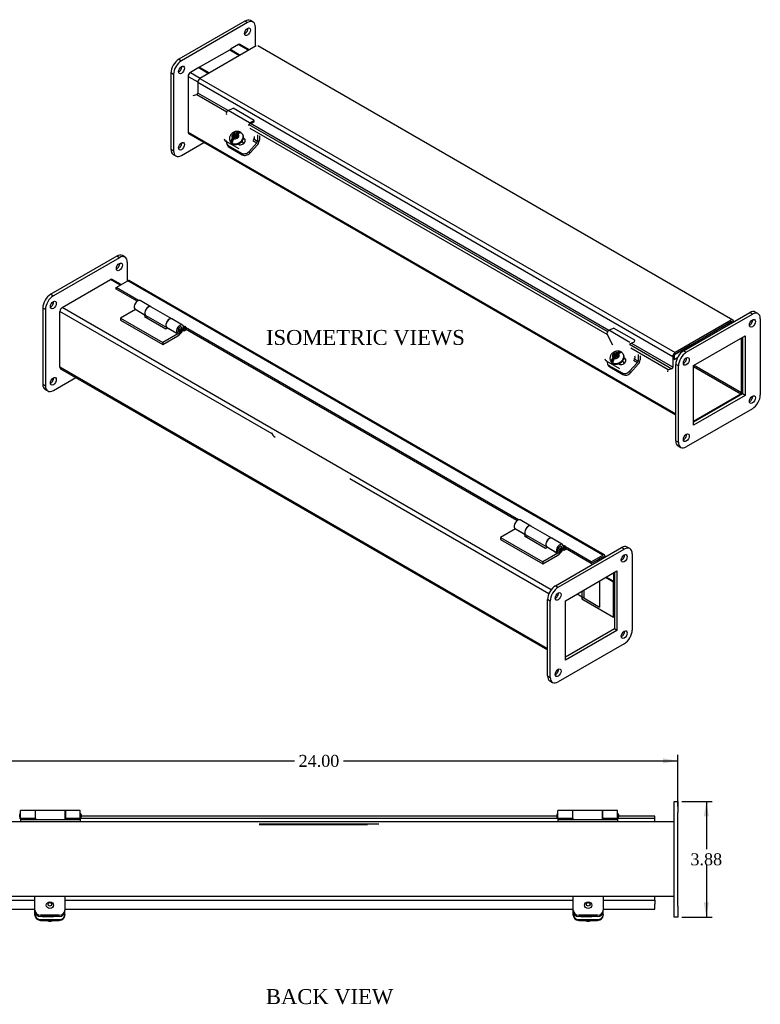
# Model space of a CAD drawing. Header units: inches. Extents: x 0.7 to 77.7, y 4.3 to 51.7.
# Tile 4 of 4: x 52.9 to 77.7, y 18.7 to 51.7. Entities that reach past the tile are written whole.
import ezdxf
from ezdxf.enums import TextEntityAlignment as Align

# ---------------------------------------------------------------- set-up
doc = ezdxf.new("R2010")
doc.units = ezdxf.units.IN
doc.header["$MEASUREMENT"] = 0
for name, color, linetype in [('COM40176', 7, 'CONTINUOUS'), ('COM49073', 7, 'CONTINUOUS'), ('COM49080', 7, 'CONTINUOUS'), ('COM50001', 7, 'CONTINUOUS'), ('COM52631', 7, 'CONTINUOUS'), ('COM71024', 7, 'CONTINUOUS'), ('DEFAULT', 7, 'CONTINUOUS'), ('GSK11095', 7, 'CONTINUOUS'), ('HNG11000', 7, 'CONTINUOUS'), ('QLB30098', 7, 'CONTINUOUS'), ('SCS19419', 7, 'CONTINUOUS')]:
    doc.layers.add(name, color=color, linetype=linetype)
doc.styles.add('SEACAD_TIMES_NEW_ROMAN', font='times.ttf')

# ---------------------------------------------------------------- blocks, each defined once
blk = doc.blocks.new('GDIMGGROUP2')
at = {"layer": 'DEFAULT', "linetype": 'Continuous'}
for points in [[(51.4, 26.95), (50.9, 26.866), (51.4, 26.783)], [(74.4, 26.95), (74.4, 26.783), (74.9, 26.866)]]:
    blk.add_hatch(color=136, dxfattribs=at).paths.add_polyline_path(points)
at = {"layer": 'DEFAULT', "color": 136, "linetype": 'Continuous'}
for p, q in [((50.9, 25.339), (50.9, 27.066)), ((74.9, 25.338), (74.9, 27.066)), ((50.9, 26.866), (62.077, 26.866)), ((63.722, 26.866), (74.9, 26.866))]:
    blk.add_line(p, q, dxfattribs=at)
at = {"layer": 'DEFAULT', "color": 136, "linetype": 'Continuous', "style": 'SEACAD_TIMES_NEW_ROMAN'}
blk.add_text('24.00', height=0.4, dxfattribs=at).set_placement((62.217, 27.066), align=Align.TOP_LEFT)
blk = doc.blocks.new('GDIMGGROUP3')
at = {"layer": 'DEFAULT', "linetype": 'Continuous'}
for points in [[(75.935, 25.013), (75.852, 25.513), (75.768, 25.013)], [(75.935, 22.138), (75.768, 22.138), (75.852, 21.638)]]:
    blk.add_hatch(color=136, dxfattribs=at).paths.add_polyline_path(points)
at = {"layer": 'DEFAULT', "color": 136, "linetype": 'Continuous'}
for p, q in [((75.037, 25.513), (76.052, 25.513)), ((75.852, 25.513), (75.852, 23.915)), ((75.852, 23.375), (75.852, 21.638)), ((75.037, 21.638), (76.052, 21.638))]:
    blk.add_line(p, q, dxfattribs=at)
at = {"layer": 'DEFAULT', "color": 136, "linetype": 'Continuous', "style": 'SEACAD_TIMES_NEW_ROMAN'}
blk.add_text('3.88', height=0.4, dxfattribs=at).set_placement((75.321, 23.775), align=Align.TOP_LEFT)

msp = doc.modelspace()

# ---------------------------------------------------------------- linework, layer by layer
at = {"layer": 'COM40176', "color": 7, "linetype": 'Continuous'}
for p, q in [((59.863, 48.614), (60.022, 48.69)), ((60.57, 48.206), (59.863, 48.614)), ((60.729, 48.281), (60.022, 48.69)), ((60.567, 48.157), (60.726, 48.233)), ((60.57, 48.206), (60.729, 48.281)), ((60.726, 48.233), (60.729, 48.281)), ((59.726, 47.664), (59.743, 47.631)), ((59.772, 47.617), (59.789, 47.584)), ((60.23, 47.33), (59.789, 47.584)), ((60.187, 47.496), (60.206, 47.485)), ((60.403, 47.653), (60.368, 47.674)), ((60.386, 47.686), (60.372, 47.694)), ((60.403, 47.653), (60.386, 47.686)), ((72.591, 41.265), (72.75, 41.341)), ((73.298, 40.857), (72.591, 41.265)), ((73.457, 40.933), (72.75, 41.341)), ((72.722, 40.768), (72.531, 41.131)), ((73.295, 40.809), (73.454, 40.885)), ((73.454, 40.885), (73.457, 40.933)), ((72.454, 40.315), (72.471, 40.283)), ((72.499, 40.268), (72.516, 40.236)), ((72.958, 39.981), (72.516, 40.236)), ((73.131, 40.305), (73.096, 40.325)), ((73.114, 40.337), (73.1, 40.345)), ((73.131, 40.305), (73.114, 40.337)), ((72.915, 40.147), (72.934, 40.136)), ((53.4, 21.727), (53.4, 21.833)), ((54.4, 21.727), (54.4, 21.833)), ((71.4, 21.727), (71.4, 21.833)), ((72.4, 21.727), (72.4, 21.833)), ((53.4, 21.703), (53.4, 21.727)), ((53.588, 21.557), (54.212, 21.557)), ((53.588, 21.533), (54.212, 21.533)), ((53.977, 21.656), (53.696, 21.656)), ((54.4, 21.727), (54.4, 21.703)), ((71.4, 21.703), (71.4, 21.727)), ((71.588, 21.557), (72.212, 21.557)), ((71.588, 21.533), (72.212, 21.533)), ((71.977, 21.656), (71.696, 21.656)), ((72.4, 21.727), (72.4, 21.703))]:
    msp.add_line(p, q, dxfattribs=at)
for centre, major_axis, ratio, start_param, end_param in [((59.858, 48.541), (-0.043, -0.0745), 0.57735, 3.839724, 5.934119), ((60.565, 48.133), (-0.0145, -0.0251), 0.57735, 3.839724, 5.934119), ((60.682, 47.687), (-0.043, -0.0745), 0.57735, 1.22173, 2.792527), ((59.909, 47.719), (0.166, 0.088), 0.767256, 3.141593, 3.592107), ((60.296, 47.585), (-0.124, -0.065), 0.767256, 0.450514, 3.592107), ((60.313, 47.553), (-0.124, -0.065), 0.767256, 3.311973, 3.592107), ((72.586, 41.192), (-0.043, -0.0745), 0.57735, 3.839724, 5.934119), ((72.637, 40.37), (0.166, 0.088), 0.767256, 3.141593, 3.592107), ((73.024, 40.237), (-0.124, -0.065), 0.767256, 0.450514, 3.592107), ((73.041, 40.204), (-0.124, -0.065), 0.767256, 3.311973, 3.592107), ((73.41, 40.339), (-0.043, -0.0745), 0.57735, 1.22173, 2.792527), ((53.588, 21.727), (-0.188, 0), 0.906308, 0, 1.570796), ((53.588, 21.703), (0.188, 0), 0.906308, 3.141593, 4.712389), ((53.696, 21.783), (0.141, 0), 0.906308, 4.393647, 4.712389), ((53.977, 21.783), (-0.141, 0), 0.906308, 1.570796, 1.889538), ((54.212, 21.727), (-0.188, 0), 0.906308, 1.570796, 3.141593), ((54.212, 21.703), (0.188, 0), 0.906308, 4.712389, 6.283185), ((71.588, 21.727), (-0.188, 0), 0.906308, 0, 1.570796), ((71.588, 21.703), (0.188, 0), 0.906308, 3.141593, 4.712389), ((71.696, 21.783), (0.141, 0), 0.906308, 4.393647, 4.712389), ((71.977, 21.783), (-0.141, 0), 0.906308, 1.570796, 1.889538), ((72.212, 21.727), (-0.188, 0), 0.906308, 1.570796, 3.141593), ((72.212, 21.703), (0.188, 0), 0.906308, 4.712389, 6.283185)]:
    msp.add_ellipse(centre, major_axis=major_axis, ratio=ratio, start_param=start_param, end_param=end_param, dxfattribs=at)
at = {"layer": 'COM49073', "color": 7, "linetype": 'Continuous'}
for p, q in [((60.211, 50.822), (59.934, 50.662)), ((60.211, 50.822), (60.543, 50.63)), ((60.575, 50.648), (60.265, 50.827)), ((59.934, 50.662), (60.266, 50.47)), ((59.934, 50.636), (59.934, 50.662)), ((58.52, 49.757), (58.52, 47.892)), ((58.52, 49.757), (58.841, 49.571)), ((58.874, 50.049), (58.596, 49.889)), ((58.596, 49.889), (58.928, 49.698)), ((58.874, 50.049), (59.205, 49.858)), ((58.52, 47.892), (74.828, 38.477)), ((58.542, 47.843), (74.828, 38.44)), ((54.311, 42.028), (55.926, 42.961)), ((56.247, 42.776), (55.926, 42.961)), ((56.279, 42.794), (55.98, 42.966)), ((54.235, 40.031), (54.235, 41.896)), ((61.328, 37.801), (54.235, 41.896)), ((70.663, 32.588), (54.311, 42.028)), ((77.031, 39.187), (77.031, 41.012)), ((74.846, 40.331), (74.871, 40.316)), ((75.084, 40.193), (75.114, 40.176)), ((75.161, 40.326), (75.19, 40.309)), ((70.543, 30.616), (54.235, 40.031)), ((54.257, 39.982), (70.543, 30.579)), ((75.425, 40.056), (77.005, 39.143)), ((75.45, 40.1), (77.031, 39.187)), ((75.425, 38.231), (77.005, 39.143)), ((70.587, 32.456), (63.927, 36.301)), ((72.234, 33.545), (72.185, 33.574)), ((72.746, 32.871), (72.503, 33.011)), ((72.746, 33.152), (72.746, 32.871)), ((72.746, 32.871), (72.775, 32.888)), ((70.829, 32.316), (70.8, 32.333)), ((70.905, 32.448), (70.876, 32.465)), ((72.775, 31.689), (72.774, 31.689)), ((74.775, 24.826), (51.025, 24.826)), ((74.775, 22.326), (51.025, 22.326))]:
    msp.add_line(p, q, dxfattribs=at)
for centre, major_axis, start_param, end_param in [((60.211, 50.733), (-0.054, -0.0935), 3.141593, 3.926991), ((58.596, 49.801), (0.054, 0.0935), 0.785398, 2.356194), ((58.596, 47.936), (0.054, 0.0935), 2.356194, 3.141593), ((55.926, 42.873), (-0.054, -0.0935), 3.141593, 3.926991), ((54.311, 41.94), (-0.054, -0.0935), 3.926991, 5.497787), ((54.311, 40.075), (0.054, 0.0935), 2.356194, 3.141593), ((77.005, 39.173), (-0.018, -0.0312), 0.785398, 2.356194)]:
    msp.add_ellipse(centre, major_axis=major_axis, ratio=0.57735, start_param=start_param, end_param=end_param, dxfattribs=at)
at = {"layer": 'COM49080', "color": 7, "linetype": 'Continuous'}
for p, q in [((60.797, 50.777), (58.917, 49.691)), ((76.739, 41.61), (60.851, 50.782)), ((58.841, 49.559), (58.841, 49.2)), ((58.841, 49.559), (74.728, 40.387)), ((58.917, 49.691), (74.804, 40.519)), ((58.686, 49.118), (58.809, 49.153)), ((58.809, 49.153), (59.818, 48.571)), ((59.859, 48.612), (58.841, 49.2)), ((60.554, 48.146), (72.546, 41.222)), ((72.587, 41.264), (60.611, 48.178)), ((72.535, 41.122), (60.598, 48.014)), ((56.114, 42.699), (56.501, 42.923)), ((72.389, 33.75), (56.501, 42.923)), ((72.443, 33.755), (56.555, 42.928)), ((56.114, 42.64), (56.114, 42.699)), ((56.867, 42.264), (56.114, 42.699)), ((56.814, 42.236), (56.114, 42.64)), ((76.685, 41.604), (74.804, 40.519)), ((76.685, 41.546), (74.804, 40.46)), ((76.71, 41.516), (76.71, 41.531)), ((76.761, 41.546), (76.761, 41.56)), ((58.391, 41.384), (58.365, 41.399)), ((58.391, 41.326), (58.367, 41.339)), ((58.391, 41.384), (58.391, 41.326)), ((58.433, 41.301), (58.433, 41.36)), ((69.573, 34.929), (58.433, 41.36)), ((69.519, 34.9), (58.433, 41.301)), ((73.282, 40.798), (74.696, 39.981)), ((74.574, 39.945), (73.326, 40.666)), ((74.728, 40.028), (73.339, 40.83)), ((74.728, 40.387), (74.728, 40.028)), ((74.779, 40.416), (74.779, 40.292)), ((74.561, 39.881), (74.574, 39.945)), ((74.696, 39.981), (74.574, 39.945)), ((71.096, 34.049), (71.07, 34.064)), ((71.096, 33.99), (71.073, 34.004)), ((71.096, 34.049), (71.096, 33.99)), ((72.001, 33.526), (71.138, 34.024)), ((71.138, 33.966), (71.138, 34.024)), ((72.001, 33.468), (71.138, 33.966)), ((72.001, 33.526), (72.389, 33.75)), ((72.001, 33.468), (72.389, 33.691)), ((72.414, 33.677), (72.389, 33.691)), ((72.414, 33.677), (72.414, 33.649)), ((72.465, 33.706), (72.465, 33.679)), ((72.001, 33.468), (72.001, 33.526)), ((52.891, 25.013), (52.886, 25.013)), ((52.916, 24.941), (52.886, 24.941)), ((54.946, 24.941), (54.916, 24.941)), ((54.946, 25.013), (54.941, 25.013)), ((54.946, 24.941), (54.946, 25.013)), ((70.854, 25.013), (54.946, 25.013)), ((70.854, 24.941), (54.946, 24.941)), ((70.859, 25.013), (70.854, 25.013)), ((70.854, 25.013), (70.854, 24.941)), ((70.884, 24.941), (70.854, 24.941)), ((72.914, 24.941), (72.884, 24.941)), ((72.914, 25.013), (72.909, 25.013)), ((74.134, 25.013), (72.914, 25.013)), ((72.914, 24.941), (72.914, 25.013)), ((74.134, 24.941), (72.914, 24.941)), ((74.134, 24.941), (74.134, 25.013)), ((51.666, 22.21), (53.4, 22.21)), ((54.4, 22.21), (71.4, 22.21)), ((72.4, 22.21), (74.134, 22.21)), ((74.134, 22.21), (74.134, 22.076)), ((74.134, 21.902), (74.134, 22.076)), ((51.666, 21.902), (53.4, 21.902)), ((54.4, 21.902), (71.4, 21.902)), ((72.4, 21.902), (74.134, 21.902))]:
    msp.add_line(p, q, dxfattribs=at)
for centre, major_axis, start_param, end_param in [((58.917, 49.603), (0.054, 0.0935), 0.785398, 2.356194), ((58.815, 49.185), (0.018, 0.0312), 3.682645, 5.497787), ((56.501, 42.834), (-0.054, -0.0935), 3.141593, 3.926991), ((76.685, 41.516), (-0.018, -0.0312), 2.356194, 3.926991), ((76.685, 41.516), (-0.054, -0.0935), 2.356194, 3.141593), ((58.412, 41.372), (-0.03, 0), 2.356194, 5.497787), ((58.412, 41.313), (-0.03, 0), 3.926991, 5.497787), ((74.804, 40.431), (0.054, 0.0935), 0.785398, 2.356194), ((74.804, 40.431), (0.018, 0.0312), 0.785398, 2.356194), ((74.703, 40.013), (0.018, 0.0312), 3.682645, 5.497787), ((71.117, 34.037), (-0.03, 0), 2.356194, 5.497787), ((71.117, 33.978), (-0.03, 0), 3.926991, 5.497787), ((72.389, 33.662), (-0.054, -0.0935), 2.356194, 3.926991), ((72.389, 33.662), (-0.018, -0.0312), 2.356194, 3.926991)]:
    msp.add_ellipse(centre, major_axis=major_axis, ratio=0.57735, start_param=start_param, end_param=end_param, dxfattribs=at)
at = {"layer": 'COM50001', "color": 7, "linetype": 'Continuous'}
for p, q in [((58.896, 50.062), (59.912, 50.649)), ((59.912, 50.649), (60.244, 50.457)), ((59.228, 49.871), (58.896, 50.062)), ((58.896, 50.062), (58.896, 50.036)), ((72.746, 32.846), (72.481, 32.999)), ((72.775, 32.862), (72.746, 32.846)), ((72.746, 31.672), (72.746, 32.846)), ((72.775, 32.888), (72.774, 32.888)), ((71.685, 32.539), (71.685, 32.285)), ((71.685, 32.285), (72.746, 31.672)), ((72.775, 31.689), (72.746, 31.672))]:
    msp.add_line(p, q, dxfattribs=at)
at = {"layer": 'COM52631', "color": 7, "linetype": 'Continuous'}
for p, q in [((60.839, 47.803), (60.839, 47.585)), ((60.907, 47.765), (60.907, 47.623)), ((59.817, 47.489), (59.846, 47.435)), ((59.863, 47.443), (60.304, 47.188)), ((59.863, 47.443), (59.892, 47.389)), ((60.558, 47.245), (60.82, 47.538)), ((60.586, 47.192), (60.848, 47.484)), ((60.687, 47.614), (60.82, 47.538)), ((60.839, 47.585), (60.72, 47.653)), ((59.892, 47.389), (60.333, 47.134)), ((60.304, 47.188), (60.333, 47.134)), ((60.558, 47.245), (60.586, 47.192)), ((73.286, 39.897), (73.548, 40.189)), ((73.415, 40.266), (73.548, 40.189)), ((73.567, 40.236), (73.448, 40.305)), ((73.567, 40.455), (73.567, 40.236)), ((73.634, 40.416), (73.634, 40.275)), ((72.545, 40.141), (72.574, 40.087)), ((72.591, 40.094), (73.032, 39.839)), ((72.591, 40.094), (72.62, 40.04)), ((72.62, 40.04), (73.061, 39.785)), ((73.286, 39.897), (73.314, 39.843)), ((73.314, 39.843), (73.576, 40.135)), ((73.032, 39.839), (73.061, 39.785)), ((53.4, 22.243), (53.4, 22.326)), ((53.4, 21.873), (53.4, 22.243)), ((54.4, 22.326), (54.4, 22.243)), ((54.4, 22.243), (54.4, 21.873)), ((71.4, 22.243), (71.4, 22.326)), ((71.4, 21.873), (71.4, 22.243)), ((72.4, 22.326), (72.4, 22.243)), ((72.4, 22.243), (72.4, 21.873)), ((53.4, 21.833), (53.4, 21.873)), ((54.4, 21.833), (54.4, 21.873)), ((71.4, 21.833), (71.4, 21.873)), ((72.4, 21.833), (72.4, 21.873)), ((54.212, 21.702), (53.588, 21.702)), ((54.212, 21.662), (53.588, 21.662)), ((72.212, 21.702), (71.588, 21.702)), ((72.212, 21.662), (71.588, 21.662))]:
    msp.add_line(p, q, dxfattribs=at)
for centre, major_axis, ratio, start_param, end_param in [((59.984, 47.577), (0.166, 0.088), 0.767256, 2.563482, 3.592107), ((60.012, 47.523), (0.166, 0.088), 0.767256, 3.141593, 3.592107), ((60.805, 47.565), (-0.024, -0.0416), 0.57735, 1.22173, 2.356194), ((60.805, 47.565), (-0.071, -0.124), 0.57735, 1.22173, 2.356194), ((60.425, 47.322), (-0.166, -0.088), 0.767256, 0.450514, 2.021311), ((60.453, 47.268), (-0.166, -0.088), 0.767256, 0.450514, 2.021311), ((72.712, 40.229), (0.166, 0.088), 0.767256, 2.563482, 3.592107), ((73.533, 40.216), (-0.024, -0.0416), 0.57735, 1.22173, 2.356194), ((73.533, 40.216), (-0.072, -0.124), 0.57735, 1.22173, 2.356194), ((72.74, 40.175), (0.166, 0.088), 0.767256, 3.141593, 3.592107), ((73.153, 39.974), (-0.166, -0.088), 0.767256, 0.450514, 2.021311), ((73.181, 39.92), (-0.166, -0.088), 0.767256, 0.450514, 2.021311), ((53.588, 21.873), (0.188, 0), 0.906308, 3.141593, 4.712389), ((53.588, 21.833), (0.188, 0), 0.906308, 3.141593, 4.712389), ((54.212, 21.873), (0.188, 0), 0.906308, 4.712389, 6.283185), ((54.212, 21.833), (0.188, 0), 0.906308, 4.712389, 6.283185), ((71.588, 21.873), (0.188, 0), 0.906308, 3.141593, 4.712389), ((71.588, 21.833), (0.188, 0), 0.906308, 3.141593, 4.712389), ((72.212, 21.873), (0.188, 0), 0.906308, 4.712389, 6.283185), ((72.212, 21.833), (0.188, 0), 0.906308, 4.712389, 6.283185)]:
    msp.add_ellipse(centre, major_axis=major_axis, ratio=ratio, start_param=start_param, end_param=end_param, dxfattribs=at)
at = {"layer": 'COM71024', "color": 7, "linetype": 'Continuous'}
for p, q in [((60.42, 51.606), (58.21, 50.33)), ((60.508, 51.555), (58.299, 50.279)), ((60.508, 51.555), (60.42, 51.606)), ((60.696, 51.573), (60.608, 51.624)), ((60.774, 50.763), (60.774, 51.402)), ((60.265, 50.827), (60.265, 50.827)), ((60.265, 50.827), (60.265, 50.827)), ((59.934, 50.636), (59.934, 50.636)), ((58.21, 50.33), (58.299, 50.279)), ((57.945, 49.871), (57.945, 47.319)), ((58.034, 49.82), (57.945, 49.871)), ((58.034, 49.82), (58.034, 47.268)), ((58.543, 49.833), (58.542, 49.832)), ((58.542, 49.832), (58.542, 49.831)), ((58.896, 50.037), (58.896, 50.037)), ((58.542, 47.843), (58.542, 47.843)), ((58.542, 47.843), (58.542, 47.843)), ((58.299, 47.115), (59.051, 47.549)), ((57.945, 47.319), (58.034, 47.268)), ((58.023, 47.148), (58.111, 47.097)), ((56.135, 43.745), (53.925, 42.469)), ((56.223, 43.694), (54.014, 42.418)), ((56.223, 43.694), (56.135, 43.745)), ((56.411, 43.713), (56.323, 43.764)), ((56.489, 42.915), (56.489, 43.541)), ((55.98, 42.966), (55.98, 42.967)), ((55.98, 42.967), (55.98, 42.967)), ((53.925, 42.469), (54.014, 42.418)), ((53.66, 42.01), (53.66, 39.459)), ((53.749, 41.959), (53.66, 42.01)), ((53.749, 41.959), (53.749, 39.408)), ((54.258, 41.972), (54.257, 41.972)), ((54.257, 41.972), (54.257, 41.971)), ((75.093, 40.583), (77.303, 41.859)), ((77.391, 41.807), (77.303, 41.859)), ((77.579, 41.826), (77.49, 41.877)), ((75.182, 40.532), (77.391, 41.807)), ((77.656, 41.654), (77.656, 39.103)), ((75.425, 40.085), (77.148, 41.08)), ((77.06, 41.029), (77.06, 39.141)), ((77.148, 41.08), (77.148, 39.09)), ((75.093, 40.583), (75.182, 40.532)), ((54.257, 39.982), (54.257, 39.982)), ((54.257, 39.982), (54.257, 39.982)), ((74.828, 37.572), (74.828, 40.123)), ((74.916, 40.072), (74.828, 40.123)), ((74.916, 37.521), (74.916, 40.072)), ((75.425, 38.095), (75.425, 40.085)), ((54.014, 39.254), (54.766, 39.689)), ((53.66, 39.459), (53.749, 39.408)), ((53.738, 39.287), (53.826, 39.236)), ((77.06, 39.141), (75.425, 38.197)), ((77.148, 39.09), (75.425, 38.095)), ((77.148, 39.09), (77.06, 39.141)), ((77.391, 38.644), (75.182, 37.368)), ((74.828, 37.572), (74.916, 37.521)), ((74.906, 37.4), (74.994, 37.349)), ((70.808, 32.722), (73.018, 33.998)), ((70.897, 32.671), (73.106, 33.947)), ((73.106, 33.947), (73.018, 33.998)), ((73.294, 33.965), (73.205, 34.016)), ((73.372, 33.794), (73.372, 31.242)), ((71.14, 32.224), (72.863, 33.219)), ((72.775, 33.168), (72.775, 31.281)), ((72.863, 33.219), (72.863, 31.229)), ((70.808, 32.722), (70.897, 32.671)), ((70.543, 29.711), (70.543, 32.263)), ((70.631, 32.212), (70.543, 32.263)), ((70.631, 29.66), (70.631, 32.212)), ((71.14, 30.235), (71.14, 32.224)), ((72.775, 31.281), (71.14, 30.337)), ((72.863, 31.229), (71.14, 30.235)), ((72.863, 31.229), (72.775, 31.281)), ((73.106, 30.783), (70.897, 29.507)), ((70.543, 29.711), (70.631, 29.66)), ((70.621, 29.54), (70.709, 29.489)), ((74.775, 25.138), (74.775, 25.513)), ((74.775, 25.513), (74.9, 25.513)), ((74.9, 25.513), (74.9, 25.138)), ((74.775, 22.013), (74.775, 25.138)), ((74.9, 22.013), (74.9, 25.138)), ((74.775, 21.638), (74.775, 22.013)), ((74.9, 22.013), (74.9, 21.638)), ((74.9, 21.638), (74.775, 21.638))]:
    msp.add_line(p, q, dxfattribs=at)
for centre, major_axis in [((60.508, 51.249), (-0.07, -0.122)), ((58.299, 49.973), (-0.07, -0.122)), ((58.299, 47.421), (-0.07, -0.122)), ((56.223, 43.388), (0.07, 0.122)), ((54.014, 42.112), (0.07, 0.122)), ((77.391, 41.501), (0.07, 0.122)), ((75.182, 40.226), (0.07, 0.122)), ((54.014, 39.561), (0.07, 0.122)), ((77.391, 38.95), (0.07, 0.122)), ((75.182, 37.674), (0.07, 0.122)), ((73.106, 33.641), (-0.07, -0.122)), ((70.897, 32.365), (-0.07, -0.122)), ((73.106, 31.089), (-0.07, -0.122)), ((70.897, 29.813), (-0.07, -0.122))]:
    msp.add_ellipse(centre, major_axis=major_axis, ratio=0.57735, dxfattribs=at)
for centre, major_axis, start_param, end_param in [((60.42, 51.3), (-0.07, -0.122), 0.680393, 2.4612), ((60.42, 51.3), (-0.187, -0.325), 3.141593, 3.926991), ((60.508, 51.249), (-0.188, -0.325), 2.356194, 3.926991), ((58.21, 50.024), (-0.188, -0.325), 3.926991, 5.497787), ((58.299, 49.973), (0.188, 0.325), 0.785398, 2.356194), ((58.21, 50.024), (-0.07, -0.122), 0.680393, 2.4612), ((58.21, 47.472), (-0.07, -0.122), 0.680393, 2.4612), ((58.21, 47.472), (0.188, 0.325), 2.356194, 3.141593), ((58.299, 47.421), (0.188, 0.325), 2.356194, 3.926991), ((56.135, 43.439), (0.07, 0.122), 3.821986, 5.602792), ((56.135, 43.439), (-0.187, -0.325), 3.141593, 3.926991), ((56.223, 43.388), (-0.187, -0.325), 2.356194, 3.926991), ((53.925, 42.163), (-0.187, -0.325), 3.926991, 5.497787), ((54.014, 42.112), (0.187, 0.325), 0.785398, 2.356194), ((53.925, 42.163), (0.07, 0.122), 3.821986, 5.602792), ((77.303, 41.552), (-0.187, -0.325), 3.141593, 3.926991), ((77.391, 41.501), (-0.188, -0.325), 2.356194, 3.926991), ((77.303, 41.552), (0.07, 0.122), 3.821986, 5.602792), ((75.093, 40.277), (-0.188, -0.325), 3.926991, 5.497787), ((75.182, 40.226), (0.187, 0.325), 0.785398, 2.356194), ((75.093, 40.277), (0.07, 0.122), 3.821986, 5.602792), ((53.925, 39.612), (0.07, 0.122), 3.821986, 5.602792), ((53.925, 39.612), (0.188, 0.325), 2.356194, 3.141593), ((54.014, 39.561), (0.188, 0.325), 2.356194, 3.926991), ((77.303, 39.001), (0.07, 0.122), 3.821986, 5.602792), ((77.391, 38.95), (-0.187, -0.325), 0.785398, 2.356194), ((75.093, 37.725), (0.188, 0.325), 2.356194, 3.141593), ((75.093, 37.725), (0.07, 0.122), 3.821986, 5.602792), ((75.182, 37.674), (0.187, 0.325), 2.356194, 3.926991), ((73.018, 33.692), (-0.187, -0.325), 3.141593, 3.926991), ((73.106, 33.641), (-0.187, -0.325), 2.356194, 3.926991), ((73.018, 33.692), (-0.07, -0.122), 0.680393, 2.4612), ((70.808, 32.416), (-0.188, -0.325), 3.926991, 5.497787), ((70.897, 32.365), (0.187, 0.325), 0.785398, 2.356194), ((70.808, 32.416), (-0.07, -0.122), 0.680393, 2.4612), ((73.018, 31.14), (-0.07, -0.122), 0.680393, 2.4612), ((73.106, 31.089), (-0.187, -0.325), 0.785398, 2.356194), ((70.808, 29.864), (0.187, 0.325), 2.356194, 3.141593), ((70.897, 29.813), (0.187, 0.325), 2.356194, 3.926991), ((70.808, 29.864), (-0.07, -0.122), 0.680393, 2.4612)]:
    msp.add_ellipse(centre, major_axis=major_axis, ratio=0.57735, start_param=start_param, end_param=end_param, dxfattribs=at)
at = {"layer": 'GSK11095', "color": 7, "linetype": 'Continuous'}
for p, q in [((76.71, 41.56), (76.18, 41.254)), ((76.71, 41.516), (76.71, 41.56)), ((76.179, 41.254), (75.309, 40.752)), ((76.179, 41.254), (76.179, 41.21)), ((76.179, 41.254), (76.179, 41.254)), ((76.18, 41.254), (76.18, 41.21)), ((75.309, 40.752), (74.779, 40.445)), ((75.309, 40.752), (75.309, 40.707)), ((75.309, 40.752), (75.309, 40.752)), ((75.309, 40.707), (75.309, 40.752)), ((74.779, 40.445), (74.779, 40.292)), ((74.779, 40.292), (74.89, 40.357)), ((72.282, 33.629), (72.414, 33.706)), ((72.282, 33.629), (72.282, 33.629)), ((72.282, 33.573), (72.282, 33.629)), ((72.282, 33.629), (72.282, 33.629)), ((72.414, 33.706), (72.414, 33.649)), ((72.282, 32.884), (72.282, 32.012)), ((71.527, 32.448), (72.282, 32.012)), ((71.659, 32.524), (71.685, 32.509)), ((71.751, 32.577), (71.751, 32.318)), ((71.751, 32.318), (72.282, 32.012)), ((71.751, 32.318), (71.751, 32.318)), ((72.282, 32.012), (72.282, 32.012)), ((74.134, 24.941), (74.134, 24.941)), ((74.134, 24.826), (74.134, 24.941)), ((74.134, 24.941), (74.134, 24.941)), ((74.134, 22.21), (74.134, 22.326)), ((74.134, 22.21), (74.134, 22.21)), ((74.134, 22.21), (74.134, 22.21))]:
    msp.add_line(p, q, dxfattribs=at)
at = {"layer": 'HNG11000', "color": 7, "linetype": 'Continuous'}
for p, q in [((57.274, 42.055), (56.92, 42.259)), ((56.763, 41.961), (56.261, 41.672)), ((56.735, 41.981), (57.088, 41.777)), ((56.763, 41.961), (57.1, 41.767)), ((57.977, 41.649), (57.277, 42.053)), ((56.261, 41.672), (56.261, 41.61)), ((56.261, 41.672), (57.676, 40.855)), ((56.261, 41.61), (57.676, 40.794)), ((57.116, 41.756), (57.064, 41.727)), ((57.064, 41.727), (57.771, 41.318)), ((57.088, 41.777), (57.089, 41.778)), ((57.109, 41.761), (57.809, 41.356)), ((58.334, 41.442), (57.981, 41.647)), ((57.771, 41.318), (57.824, 41.349)), ((57.795, 41.369), (58.149, 41.165)), ((57.824, 41.349), (58.177, 41.145)), ((58.149, 41.165), (58.194, 41.223)), ((58.383, 41.235), (58.341, 41.26)), ((58.383, 41.297), (58.361, 41.309)), ((58.433, 41.326), (58.383, 41.297)), ((58.383, 41.297), (58.383, 41.235)), ((58.465, 41.283), (58.383, 41.235)), ((58.177, 41.145), (57.676, 40.855)), ((57.676, 40.794), (58.177, 41.083)), ((57.676, 40.855), (57.676, 40.794)), ((69.979, 34.719), (69.626, 34.924)), ((69.468, 34.626), (68.967, 34.336)), ((69.44, 34.646), (69.794, 34.442)), ((69.468, 34.626), (69.805, 34.432)), ((70.683, 34.313), (69.983, 34.717)), ((68.967, 34.336), (68.967, 34.275)), ((68.967, 34.336), (70.381, 33.52)), ((68.967, 34.275), (70.381, 33.458)), ((69.821, 34.421), (69.769, 34.391)), ((69.769, 34.391), (70.476, 33.983)), ((69.794, 34.442), (69.795, 34.443)), ((69.814, 34.425), (70.514, 34.021)), ((71.04, 34.107), (70.686, 34.311)), ((70.476, 33.983), (70.529, 34.013)), ((70.501, 34.033), (70.854, 33.829)), ((70.529, 34.013), (70.883, 33.809)), ((71.088, 33.9), (71.046, 33.924)), ((71.088, 33.961), (71.066, 33.974)), ((71.138, 33.99), (71.088, 33.961)), ((71.088, 33.961), (71.088, 33.9)), ((71.17, 33.947), (71.088, 33.9)), ((70.883, 33.809), (70.381, 33.52)), ((70.381, 33.458), (70.883, 33.748)), ((70.854, 33.829), (70.899, 33.888)), ((70.381, 33.52), (70.381, 33.458)), ((52.891, 24.995), (52.891, 25.075)), ((52.916, 24.945), (52.916, 25.204)), ((53.416, 25.204), (52.916, 25.204)), ((53.416, 24.945), (53.416, 25.204)), ((53.421, 25.125), (53.416, 25.125)), ((53.421, 24.901), (53.421, 25.204)), ((54.411, 25.204), (53.421, 25.204)), ((54.411, 24.901), (54.411, 25.204)), ((54.416, 25.125), (54.411, 25.125)), ((54.416, 25.204), (54.416, 24.945)), ((54.916, 25.204), (54.416, 25.204)), ((54.916, 24.945), (54.916, 25.204)), ((54.941, 25.075), (54.941, 24.995)), ((70.859, 24.995), (70.859, 25.075)), ((70.884, 24.945), (70.884, 25.204)), ((71.384, 25.204), (70.884, 25.204)), ((71.384, 24.945), (71.384, 25.204)), ((71.389, 25.125), (71.384, 25.125)), ((71.389, 24.901), (71.389, 25.204)), ((72.379, 25.204), (71.389, 25.204)), ((72.379, 24.901), (72.379, 25.204)), ((72.384, 25.125), (72.379, 25.125)), ((72.384, 25.204), (72.384, 24.945)), ((72.884, 25.204), (72.384, 25.204)), ((72.884, 24.945), (72.884, 25.204)), ((72.909, 25.075), (72.909, 24.995)), ((52.916, 24.945), (52.916, 24.901)), ((52.916, 24.945), (53.416, 24.945)), ((52.916, 24.901), (52.916, 24.826)), ((52.916, 24.901), (54.916, 24.901)), ((52.941, 24.945), (53.421, 24.945)), ((53.416, 24.945), (53.416, 24.901)), ((53.416, 24.941), (53.421, 24.941)), ((54.411, 24.945), (54.891, 24.945)), ((54.416, 24.941), (54.411, 24.941)), ((54.416, 24.945), (54.916, 24.945)), ((54.416, 24.901), (54.416, 24.945)), ((54.916, 24.945), (54.916, 24.901)), ((54.916, 24.901), (54.916, 24.826)), ((70.884, 24.945), (70.884, 24.901)), ((70.884, 24.945), (71.384, 24.945)), ((70.884, 24.901), (70.884, 24.826)), ((70.884, 24.901), (72.884, 24.901)), ((70.909, 24.945), (71.389, 24.945)), ((71.384, 24.945), (71.384, 24.901)), ((71.384, 24.941), (71.389, 24.941)), ((72.379, 24.945), (72.859, 24.945)), ((72.384, 24.941), (72.379, 24.941)), ((72.384, 24.945), (72.884, 24.945)), ((72.384, 24.901), (72.384, 24.945)), ((72.884, 24.945), (72.884, 24.901)), ((72.884, 24.901), (72.884, 24.826))]:
    msp.add_line(p, q, dxfattribs=at)
for centre, start, end in [((52.941, 25.075), 120, 180), ((54.891, 25.075), 0, 60), ((70.909, 25.075), 120, 180), ((72.859, 25.075), 0, 60), ((52.941, 24.995), 180, 240), ((52.941, 24.995), 265.0428, 270), ((54.891, 24.995), 270, 274.9572), ((54.891, 24.995), 300, 0), ((70.909, 24.995), 180, 240), ((70.909, 24.995), 265.0428, 270), ((72.859, 24.995), 270, 274.9572), ((72.859, 24.995), 300, 0)]:
    msp.add_arc(centre, 0.05, start, end, dxfattribs=at)
for centre, major_axis, start_param, end_param in [((56.836, 42.113), (-0.084, -0.146), 3.141593, 6.059014), ((57.189, 41.909), (-0.084, -0.146), 3.120629, 6.059014), ((57.193, 41.907), (0.084, 0.146), 0, 3.141593), ((57.117, 41.956), (-0.16, -0.276), 0.785398, 0.995157), ((57.896, 41.5), (-0.084, -0.146), 3.141593, 6.059014), ((57.893, 41.503), (0.084, 0.146), -0.020958, 3.327333), ((58.25, 41.296), (-0.084, -0.146), 1.550479, 6.059014), ((58.25, 41.296), (-0.0469, -0.0812), 1.551176, 6.059014), ((58.177, 41.344), (-0.122, -0.212), 0.785398, 1.54262), ((58.177, 41.344), (-0.16, -0.276), 0.785398, 1.544273), ((69.541, 34.777), (-0.084, -0.146), 3.141593, 6.059014), ((69.895, 34.573), (-0.084, -0.146), 3.120639, 6.059014), ((69.898, 34.571), (0.084, 0.146), 0, 3.141593), ((69.822, 34.621), (-0.16, -0.276), 0.785398, 0.995157), ((70.602, 34.165), (-0.084, -0.146), 3.141593, 6.059014), ((70.598, 34.167), (0.084, 0.146), -0.020952, 3.327333), ((70.955, 33.961), (-0.084, -0.146), 1.550479, 6.059014), ((70.955, 33.961), (-0.0469, -0.0812), 1.551176, 6.059014), ((70.883, 34.009), (-0.122, -0.212), 0.785398, 1.54262), ((70.883, 34.009), (-0.16, -0.276), 0.785398, 1.544273)]:
    msp.add_ellipse(centre, major_axis=major_axis, ratio=0.57735, start_param=start_param, end_param=end_param, dxfattribs=at)
for centre in [(58.268, 41.286), (70.973, 33.951)]:
    msp.add_ellipse(centre, major_axis=(-0.02, -0.0346), ratio=0.57735, dxfattribs=at)
for points, knots in [([(58.193, 41.225), (58.199, 41.222), (58.213, 41.22), (58.234, 41.22), (58.257, 41.229), (58.277, 41.244), (58.296, 41.267), (58.308, 41.295), (58.31, 41.313), (58.311, 41.323)], [0.0436673, 0.0436673, 0.0436673, 0.0436673, 0.1412109, 0.2657167, 0.3937622, 0.532796, 0.688625, 0.8542721, 1, 1, 1, 1]), ([(58.311, 41.323), (58.31, 41.331), (58.309, 41.345), (58.299, 41.366), (58.286, 41.381), (58.278, 41.384), (58.277, 41.384)], [0, 0, 0, 0, 0.287901, 0.62585, 0.952757, 1, 1, 1, 1]), ([(70.899, 33.889), (70.904, 33.887), (70.919, 33.884), (70.939, 33.885), (70.962, 33.893), (70.983, 33.909), (71.001, 33.932), (71.013, 33.96), (71.015, 33.978), (71.016, 33.987)], [0.0436673, 0.0436673, 0.0436673, 0.0436673, 0.1412109, 0.2657167, 0.3937622, 0.532796, 0.688625, 0.8542721, 1, 1, 1, 1]), ([(71.016, 33.987), (71.016, 33.995), (71.014, 34.01), (71.004, 34.031), (70.992, 34.045), (70.983, 34.048), (70.982, 34.049)], [0, 0, 0, 0, 0.287901, 0.62585, 0.952757, 1, 1, 1, 1])]:
    msp.add_open_spline(points, degree=3, knots=knots, dxfattribs=at)
at = {"layer": 'QLB30098', "color": 7, "linetype": 'Continuous'}
for p, q in [((61.275, 24.754), (60.9, 24.754)), ((61.275, 24.724), (60.9, 24.724)), ((64.525, 24.754), (61.275, 24.754)), ((64.525, 24.724), (61.275, 24.724)), ((64.9, 24.754), (64.525, 24.754))]:
    msp.add_line(p, q, dxfattribs=at)
msp.add_ellipse((61.697, 37.84), major_axis=(0.375, 0), ratio=0.57735, start_param=3.141593, end_param=3.926991, dxfattribs=at)
at = {"layer": 'SCS19419', "color": 7, "linetype": 'Continuous'}
for p, q in [((59.99, 47.793), (59.996, 47.789)), ((59.996, 47.789), (60.036, 47.766)), ((60.058, 47.8), (60.03, 47.77)), ((60.041, 47.839), (60.035, 47.843)), ((60.058, 47.8), (60.035, 47.843)), ((60.036, 47.766), (60.056, 47.729)), ((60.038, 47.738), (60.036, 47.766)), ((60.081, 47.816), (60.041, 47.839)), ((60.088, 47.774), (60.056, 47.738)), ((60.105, 47.773), (60.058, 47.8)), ((60.08, 47.724), (60.101, 47.748)), ((60.081, 47.816), (60.115, 47.824)), ((60.1, 47.78), (60.081, 47.816)), ((60.123, 47.753), (60.088, 47.774)), ((60.101, 47.748), (60.088, 47.774)), ((60.134, 47.787), (60.1, 47.78)), ((60.101, 47.748), (60.137, 47.728)), ((60.15, 47.864), (60.115, 47.824)), ((60.115, 47.824), (60.134, 47.787)), ((60.155, 47.789), (60.123, 47.753)), ((60.137, 47.728), (60.123, 47.753)), ((60.134, 47.787), (60.239, 47.905)), ((60.137, 47.728), (60.168, 47.763)), ((60.253, 47.899), (60.144, 47.777)), ((60.165, 47.784), (60.155, 47.789)), ((60.166, 47.769), (60.155, 47.789)), ((60.159, 47.733), (60.175, 47.751)), ((60.164, 47.795), (60.199, 47.834)), ((60.164, 47.795), (60.166, 47.767)), ((60.204, 47.746), (60.166, 47.767)), ((60.166, 47.767), (60.185, 47.731)), ((60.212, 47.741), (60.204, 47.746)), ((60.357, 47.794), (60.348, 47.811)), ((59.924, 47.588), (59.933, 47.571)), ((59.952, 47.584), (60.057, 47.701)), ((60.067, 47.692), (59.958, 47.57)), ((59.994, 47.55), (60.002, 47.559)), ((60.038, 47.738), (60.002, 47.699)), ((60.057, 47.701), (60.038, 47.738)), ((60.053, 47.671), (60.087, 47.71)), ((60.056, 47.738), (60.091, 47.718)), ((60.056, 47.729), (60.057, 47.701)), ((60.091, 47.718), (60.059, 47.682)), ((60.059, 47.682), (60.061, 47.681)), ((60.121, 47.717), (60.087, 47.71)), ((60.094, 47.711), (60.091, 47.718)), ((60.121, 47.717), (60.159, 47.696)), ((60.194, 47.713), (60.159, 47.733)), ((60.172, 47.707), (60.159, 47.733)), ((60.159, 47.696), (60.167, 47.691)), ((60.172, 47.707), (60.179, 47.704)), ((60.195, 47.721), (60.187, 47.725)), ((60.375, 47.509), (60.33, 47.595)), ((72.878, 40.515), (72.843, 40.476)), ((72.862, 40.439), (72.967, 40.556)), ((72.981, 40.551), (72.872, 40.429)), ((72.651, 40.239), (72.66, 40.222)), ((72.68, 40.236), (72.785, 40.353)), ((72.795, 40.343), (72.686, 40.222)), ((72.718, 40.444), (72.724, 40.441)), ((72.722, 40.201), (72.73, 40.211)), ((72.724, 40.441), (72.764, 40.418)), ((72.766, 40.39), (72.73, 40.35)), ((72.785, 40.452), (72.758, 40.421)), ((72.769, 40.491), (72.763, 40.494)), ((72.785, 40.452), (72.763, 40.494)), ((72.764, 40.418), (72.784, 40.381)), ((72.766, 40.39), (72.764, 40.418)), ((72.785, 40.353), (72.766, 40.39)), ((72.809, 40.468), (72.769, 40.491)), ((72.78, 40.322), (72.815, 40.361)), ((72.816, 40.425), (72.784, 40.39)), ((72.784, 40.39), (72.819, 40.369)), ((72.784, 40.381), (72.785, 40.353)), ((72.832, 40.425), (72.785, 40.452)), ((72.819, 40.369), (72.787, 40.333)), ((72.787, 40.333), (72.789, 40.332)), ((72.808, 40.376), (72.829, 40.4)), ((72.809, 40.468), (72.843, 40.476)), ((72.828, 40.431), (72.809, 40.468)), ((72.849, 40.369), (72.815, 40.361)), ((72.851, 40.405), (72.816, 40.425)), ((72.829, 40.4), (72.816, 40.425)), ((72.822, 40.363), (72.819, 40.369)), ((72.862, 40.439), (72.828, 40.431)), ((72.829, 40.4), (72.865, 40.379)), ((72.843, 40.476), (72.862, 40.439)), ((72.849, 40.369), (72.887, 40.347)), ((72.883, 40.441), (72.851, 40.405)), ((72.865, 40.379), (72.851, 40.405)), ((72.865, 40.379), (72.896, 40.415)), ((72.893, 40.435), (72.883, 40.441)), ((72.894, 40.421), (72.883, 40.441)), ((72.886, 40.385), (72.903, 40.402)), ((72.922, 40.364), (72.886, 40.385)), ((72.9, 40.359), (72.886, 40.385)), ((72.887, 40.347), (72.895, 40.342)), ((72.892, 40.447), (72.927, 40.486)), ((72.892, 40.447), (72.894, 40.419)), ((72.932, 40.397), (72.894, 40.419)), ((72.894, 40.419), (72.913, 40.382)), ((72.9, 40.359), (72.907, 40.355)), ((72.922, 40.373), (72.915, 40.377)), ((72.94, 40.392), (72.932, 40.397)), ((73.103, 40.16), (73.058, 40.247)), ((73.085, 40.446), (73.076, 40.463))]:
    msp.add_line(p, q, dxfattribs=at)
for centre, radius, start, end in [((62.816, 45.306), 3.764, 137.621, 138.6442), ((60.184, 47.745), 0.169, 65.6048, 70.669), ((60.192, 47.737), 0.172, 25.6673, 66.5426), ((60.143, 47.569), 0.192, 137.2228, 175.3731), ((59.971, 47.584), 0.0184, 179.6714, 228.8133), ((60.197, 47.539), 0.196, 137.5162, 174.9628), ((62.152, 45.957), 2.635, 137.402, 138.8633), ((72.911, 40.397), 0.169, 65.6048, 70.669), ((72.92, 40.388), 0.172, 25.6673, 66.5426), ((72.871, 40.22), 0.192, 137.2228, 175.3731), ((72.698, 40.235), 0.0184, 179.6714, 228.8133), ((75.543, 37.957), 3.764, 137.621, 138.6442), ((72.925, 40.19), 0.196, 137.5162, 174.9628), ((74.88, 38.608), 2.635, 137.402, 138.8633), ((53.892, 21.74), 0.232, 199.4893, 200.3454), ((53.892, 21.74), 0.232, 243.798, 263.2916), ((53.877, 21.579), 0.0702, 259.9067, 267.1002), ((53.921, 21.58), 0.0719, 272.304, 279.3775), ((53.908, 21.74), 0.232, 275.9621, 295.9707), ((71.892, 21.74), 0.232, 199.4893, 200.3454), ((71.892, 21.74), 0.232, 243.798, 263.2916), ((71.877, 21.579), 0.0702, 259.9067, 267.1002), ((71.921, 21.58), 0.0719, 272.304, 279.3775), ((71.908, 21.74), 0.232, 275.9621, 295.9707)]:
    msp.add_arc(centre, radius, start, end, dxfattribs=at)
for centre, major_axis, ratio, start_param, end_param in [((60.136, 47.699), (-0.212, -0.112), 0.767256, 0.001644, 3.144455), ((60.145, 47.682), (0.212, 0.112), 0.767256, 3.141593, 6.236349), ((60.1, 47.767), (0.106, 0.056), 0.767256, 2.317279, 3.308665), ((60.1, 47.767), (0.106, 0.056), 0.767256, 0.733956, 1.725342), ((60.125, 47.765), (-0.0261, 0.0234), 0.279258, 0.645091, 0.934843), ((60.141, 47.783), (-0.00745, 0.00667), 0.279258, 0.645091, 2.215887), ((60.1, 47.767), (-0.106, -0.056), 0.767256, 2.317279, 3.283563), ((60.122, 47.725), (0.205, 0.108), 0.767256, 0.335922, 0.552573), ((60.145, 47.682), (0.212, 0.112), 0.767256, 6.236349, 6.283185), ((60.122, 47.725), (-0.205, -0.108), 0.767256, 0.348456, 0.565106), ((60.1, 47.767), (-0.106, -0.056), 0.767256, 0.759058, 1.725342), ((60.08, 47.715), (-0.0261, 0.0234), 0.279258, 0.645091, 0.934843), ((60.064, 47.697), (0.00745, -0.00667), 0.279258, 3.786684, 5.35748), ((60.161, 47.745), (0.0261, -0.0234), 0.279258, 0.355339, 0.645091), ((72.828, 40.419), (0.106, 0.056), 0.767256, 0.733956, 1.725342), ((72.85, 40.376), (0.205, 0.108), 0.767256, 0.335922, 0.552573), ((72.864, 40.351), (-0.212, -0.112), 0.767256, 0.001644, 3.144455), ((72.873, 40.334), (0.212, 0.112), 0.767256, 3.141593, 6.236349), ((72.85, 40.376), (-0.205, -0.108), 0.767256, 0.348456, 0.565106), ((72.828, 40.419), (0.106, 0.056), 0.767256, 2.317279, 3.308665), ((72.828, 40.419), (-0.106, -0.056), 0.767256, 0.759058, 1.725342), ((72.808, 40.367), (-0.0261, 0.0234), 0.279258, 0.645091, 0.934843), ((72.792, 40.349), (0.00745, -0.00667), 0.279258, 3.786684, 5.35748), ((72.853, 40.417), (-0.0261, 0.0234), 0.279258, 0.645091, 0.934843), ((72.869, 40.435), (-0.00745, 0.00667), 0.279258, 0.645091, 2.215887), ((72.889, 40.396), (0.0261, -0.0234), 0.279258, 0.355339, 0.645091), ((72.828, 40.419), (-0.106, -0.056), 0.767256, 2.317279, 3.283563), ((72.873, 40.334), (0.212, 0.112), 0.767256, 6.236349, 6.283185), ((53.9, 21.759), (0.123, 0), 0.906308, 4.194057, 4.325753), ((53.9, 21.717), (0.231, 0), 0.906308, 4.597797, 4.814448), ((53.9, 21.759), (0.123, 0), 0.906308, 5.099025, 5.230721), ((71.9, 21.759), (0.123, 0), 0.906308, 4.194057, 4.325753), ((71.9, 21.717), (0.231, 0), 0.906308, 4.597797, 4.814448), ((71.9, 21.759), (0.123, 0), 0.906308, 5.099025, 5.230721)]:
    msp.add_ellipse(centre, major_axis=major_axis, ratio=ratio, start_param=start_param, end_param=end_param, dxfattribs=at)
for centre, major_axis in [((53.9, 22.043), (-0.123, 0)), ((53.9, 22.068), (-0.063, 0)), ((71.9, 22.043), (-0.123, 0)), ((71.9, 22.068), (-0.063, 0))]:
    msp.add_ellipse(centre, major_axis=major_axis, ratio=0.906308, dxfattribs=at)
for points, knots in [([(60.242, 47.903), (60.24, 47.904), (60.226, 47.911), (60.193, 47.917), (60.146, 47.919), (60.097, 47.912), (60.05, 47.895), (60.005, 47.869), (59.965, 47.835), (59.934, 47.794), (59.913, 47.751), (59.902, 47.707), (59.9, 47.661), (59.908, 47.62), (59.919, 47.598), (59.925, 47.588)], [0, 0, 0, 0, 0.006939, 0.088162, 0.171448, 0.256979, 0.344428, 0.433404, 0.523766, 0.615401, 0.69785, 0.778494, 0.857481, 0.94381, 1, 1, 1, 1]), ([(59.93, 47.578), (59.931, 47.575), (59.936, 47.56), (59.956, 47.536), (59.987, 47.509), (60.026, 47.491), (60.07, 47.481), (60.118, 47.479), (60.167, 47.487), (60.215, 47.504), (60.26, 47.529), (60.3, 47.56), (60.333, 47.597), (60.358, 47.639), (60.373, 47.682), (60.377, 47.726), (60.372, 47.762), (60.363, 47.779), (60.36, 47.785)], [0, 0, 0, 0, 0.014197, 0.080623, 0.146837, 0.213431, 0.28077, 0.348789, 0.41723, 0.485877, 0.554628, 0.623491, 0.692484, 0.761593, 0.830658, 0.899343, 0.967233, 1, 1, 1, 1]), ([(60.144, 47.777), (60.143, 47.778), (60.141, 47.779), (60.138, 47.779), (60.137, 47.779), (60.132, 47.778), (60.128, 47.778), (60.118, 47.776), (60.111, 47.775), (60.105, 47.773)], [0, 0, 0, 0, 0.125, 0.125, 0.25, 0.25, 0.5, 0.5, 1, 1, 1, 1]), ([(60.239, 47.905), (60.236, 47.906), (60.233, 47.906), (60.226, 47.907), (60.223, 47.907), (60.212, 47.905), (60.204, 47.903), (60.188, 47.896), (60.18, 47.891), (60.165, 47.879), (60.157, 47.872), (60.15, 47.864)], [0, 0, 0, 0, 0.125, 0.125, 0.25, 0.25, 0.5, 0.5, 0.75, 0.75, 1, 1, 1, 1]), ([(60.199, 47.834), (60.206, 47.842), (60.214, 47.849), (60.229, 47.862), (60.237, 47.867), (60.249, 47.872), (60.253, 47.874), (60.261, 47.876), (60.264, 47.877), (60.275, 47.878), (60.282, 47.878), (60.289, 47.876)], [0, 0, 0, 0, 0.25, 0.25, 0.5, 0.5, 0.625, 0.625, 0.75, 0.75, 1, 1, 1, 1]), ([(60.288, 47.878), (60.29, 47.877), (60.291, 47.876), (60.291, 47.875), (60.29, 47.875), (60.289, 47.876)], [0, 0, 0, 0, 0.5, 0.5, 1, 1, 1, 1]), ([(60.002, 47.556), (60.002, 47.553), (60.001, 47.551), (59.998, 47.549), (59.996, 47.549), (59.994, 47.55)], [0, 0, 0, 0, 0.5, 0.5, 1, 1, 1, 1]), ([(60.06, 47.723), (60.06, 47.718), (60.061, 47.712), (60.062, 47.704), (60.062, 47.701), (60.063, 47.697), (60.064, 47.696), (60.065, 47.693), (60.066, 47.692), (60.067, 47.692)], [0, 0, 0, 0, 0.5, 0.5, 0.75, 0.75, 0.875, 0.875, 1, 1, 1, 1]), ([(72.97, 40.555), (72.968, 40.556), (72.954, 40.562), (72.921, 40.569), (72.874, 40.571), (72.825, 40.563), (72.777, 40.546), (72.732, 40.52), (72.693, 40.486), (72.662, 40.446), (72.641, 40.403), (72.63, 40.358), (72.628, 40.313), (72.636, 40.271), (72.647, 40.249), (72.653, 40.239)], [0, 0, 0, 0, 0.006939, 0.088162, 0.171448, 0.256979, 0.344428, 0.433404, 0.523766, 0.615401, 0.69785, 0.778494, 0.857481, 0.94381, 1, 1, 1, 1]), ([(72.967, 40.556), (72.964, 40.557), (72.961, 40.558), (72.954, 40.558), (72.95, 40.558), (72.94, 40.557), (72.932, 40.554), (72.916, 40.547), (72.908, 40.542), (72.893, 40.53), (72.885, 40.523), (72.878, 40.515)], [0, 0, 0, 0, 0.125, 0.125, 0.25, 0.25, 0.5, 0.5, 0.75, 0.75, 1, 1, 1, 1]), ([(72.927, 40.486), (72.934, 40.494), (72.942, 40.501), (72.957, 40.513), (72.965, 40.518), (72.977, 40.524), (72.981, 40.525), (72.988, 40.527), (72.992, 40.528), (73.003, 40.53), (73.01, 40.529), (73.017, 40.527)], [0, 0, 0, 0, 0.25, 0.25, 0.5, 0.5, 0.625, 0.625, 0.75, 0.75, 1, 1, 1, 1]), ([(73.016, 40.53), (73.018, 40.529), (73.019, 40.528), (73.019, 40.527), (73.018, 40.527), (73.017, 40.527)], [0, 0, 0, 0, 0.5, 0.5, 1, 1, 1, 1]), ([(72.658, 40.229), (72.659, 40.226), (72.664, 40.212), (72.684, 40.187), (72.715, 40.161), (72.754, 40.142), (72.798, 40.132), (72.846, 40.131), (72.895, 40.139), (72.943, 40.155), (72.988, 40.18), (73.028, 40.212), (73.061, 40.249), (73.086, 40.29), (73.101, 40.334), (73.104, 40.377), (73.1, 40.413), (73.091, 40.43), (73.088, 40.437)], [0, 0, 0, 0, 0.014197, 0.080623, 0.146837, 0.213431, 0.28077, 0.348789, 0.41723, 0.485877, 0.554628, 0.623491, 0.692484, 0.761593, 0.830658, 0.899343, 0.967233, 1, 1, 1, 1]), ([(72.73, 40.207), (72.73, 40.205), (72.729, 40.203), (72.726, 40.201), (72.724, 40.2), (72.722, 40.201)], [0, 0, 0, 0, 0.5, 0.5, 1, 1, 1, 1]), ([(72.788, 40.375), (72.788, 40.369), (72.789, 40.364), (72.79, 40.355), (72.79, 40.353), (72.791, 40.349), (72.792, 40.347), (72.793, 40.345), (72.794, 40.344), (72.795, 40.343)], [0, 0, 0, 0, 0.5, 0.5, 0.75, 0.75, 0.875, 0.875, 1, 1, 1, 1]), ([(72.872, 40.429), (72.871, 40.43), (72.869, 40.43), (72.866, 40.43), (72.864, 40.43), (72.859, 40.43), (72.856, 40.429), (72.846, 40.428), (72.839, 40.426), (72.832, 40.425)], [0, 0, 0, 0, 0.125, 0.125, 0.25, 0.25, 0.5, 0.5, 1, 1, 1, 1])]:
    msp.add_open_spline(points, degree=3, knots=knots, dxfattribs=at)

# ---------------------------------------------------------------- block references
at = {"layer": 'DEFAULT'}
for name in ['GDIMGGROUP2', 'GDIMGGROUP3']:
    msp.add_blockref(name, (0, 0), dxfattribs=at)

# ---------------------------------------------------------------- texts
at = {"layer": 'DEFAULT', "color": 136, "linetype": 'Continuous', "style": 'SEACAD_TIMES_NEW_ROMAN'}
for s, p in [('ISOMETRIC VIEWS', (61.126, 41.277)), ('BACK VIEW', (61.123, 19.234))]:
    msp.add_text(s, height=0.5, dxfattribs=at).set_placement(p, align=Align.TOP_LEFT)

doc.saveas('drawing.dxf')
